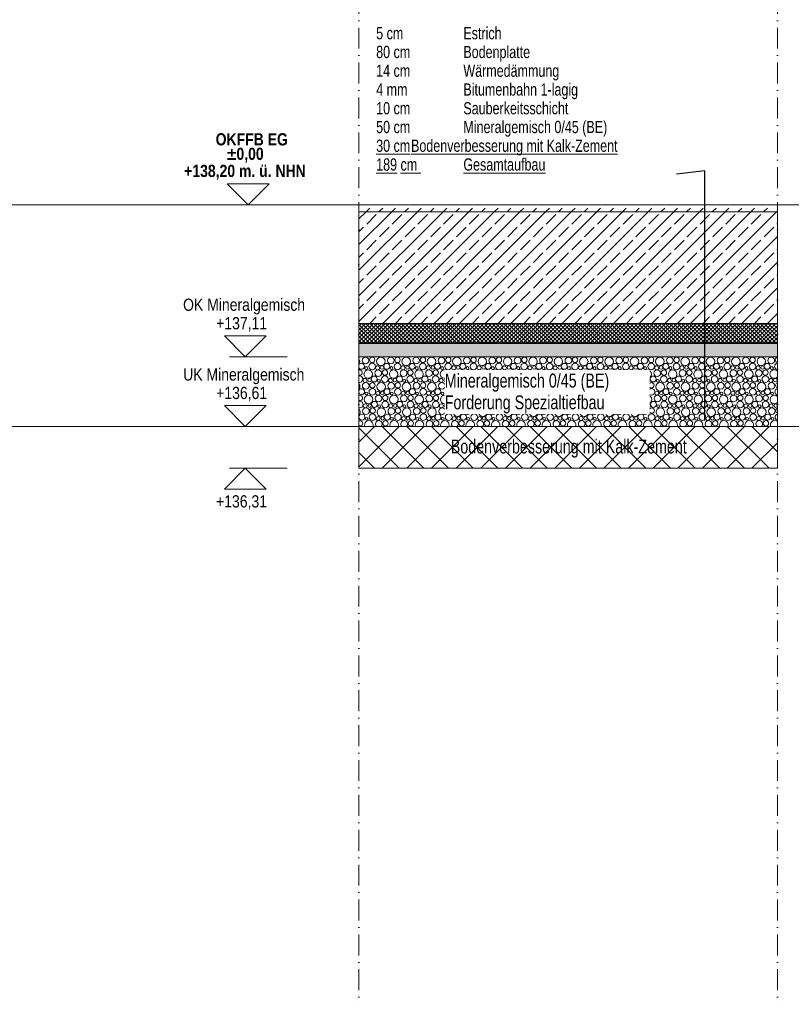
# Model space of a CAD drawing. Header units: metres. Extents: x -177922 to 5550634, y -507967 to 368279.
# Tile 119 of 125: x 5527737 to 5533269, y 354759 to 361820. Entities that reach past the tile are written whole.
import ezdxf

# ---------------------------------------------------------------- set-up
doc = ezdxf.new("R2010")
doc.units = ezdxf.units.M
doc.header["$LTSCALE"] = 0.05
doc.linetypes.add('Kanal', pattern=[5000, 3000, -1000, 0, -1000])
doc.linetypes.add('Wipeout_Contour', pattern=[20000, 0, -20000])
for name, color, linetype in [('A_1_Bauteilschraffuren', 7, 'Continuous'), ('A_1_Schraffuren', 7, 'Continuous'), ('A_4_Bemaßung_Höhen_100', 7, 'Continuous'), ('A_6_BE_Linien', 7, 'Continuous'), ('A_6_BE_Text', 7, 'Continuous')]:
    doc.layers.add(name, color=color, linetype=linetype)
doc.styles.add('ERSTELLTER_STIL_1', font='txt')
doc.styles.add('ERSTELLTER_STIL_6', font='txt')
doc.styles.add('ERSTELLTER_STIL_8', font='txt')
doc.dimstyles.new('ERSTELLTER_STIL__25', dxfattribs={"dimtxt": 0.18, "dimasz": 9.12, "dimexe": 0.18, "dimexo": 0.0625, "dimgap": 0, "dimtad": 0, "dimtih": 1, "dimtoh": 1, "dimdec": 4, "dimzin": 0, "dimdsep": 46, "dimcen": 0.09, "dimadec": 0, "dimazin": 0, "dimtfac": 1, "dimtdec": 4, "dimtmove": 0, "dimatfit": 3, "dimldrblk": 'ARROWHEAD_11', "dimfxl": 1, "dimtolj": 1, "dimtzin": 0, "dimarcsym": 0})

# ---------------------------------------------------------------- blocks, each defined once
blk = doc.blocks.new('*X159', base_point=(5769456.3, 360492.6))
at = {"layer": 'A_1_Schraffuren', "color": 253, "linetype": 'Continuous', "lineweight": 18}
for centre, radius in [((5530215.8, 359376.2), 23.9), ((5530263.4, 359333.4), 23.7), ((5530263.9, 359380.6), 19.2), ((5530325.9, 359370), 30.6), ((5530368.5, 359334.5), 21.3), ((5530397.7, 359376.2), 23.9), ((5530445.2, 359333.4), 23.7), ((5530445.7, 359380.6), 19.2), ((5530507.8, 359370), 30.6), ((5530550.3, 359334.5), 21.3), ((5530579.6, 359376.2), 23.9), ((5530627.1, 359333.4), 23.7), ((5530627.6, 359380.6), 19.2), ((5530689.6, 359370), 30.6), ((5530732.2, 359334.5), 21.3), ((5530761.4, 359376.2), 23.9), ((5530808.9, 359333.4), 23.7), ((5530809.4, 359380.6), 19.2), ((5530871.5, 359370), 30.6), ((5530914, 359334.5), 21.3), ((5530943.3, 359376.2), 23.9), ((5530990.8, 359333.4), 23.7), ((5530991.3, 359380.6), 19.2), ((5531053.3, 359370), 30.6), ((5531095.9, 359334.5), 21.3), ((5531125.1, 359376.2), 23.9), ((5531172.6, 359333.4), 23.7), ((5531173.1, 359380.6), 19.2), ((5531235.2, 359370), 30.6), ((5531277.7, 359334.5), 21.3), ((5531307, 359376.2), 23.9), ((5531354.5, 359333.4), 23.7), ((5531355, 359380.6), 19.2), ((5531417, 359370), 30.6), ((5531459.6, 359334.5), 21.3), ((5531488.8, 359376.2), 23.9), ((5531536.3, 359333.4), 23.7), ((5531536.8, 359380.6), 19.2), ((5531598.9, 359370), 30.6), ((5531641.4, 359334.5), 21.3), ((5531670.7, 359376.2), 23.9), ((5531718.2, 359333.4), 23.7), ((5531718.7, 359380.6), 19.2), ((5531780.7, 359370), 30.6), ((5531823.3, 359334.5), 21.3), ((5531852.5, 359376.2), 23.9), ((5531900, 359333.4), 23.7), ((5531900.5, 359380.6), 19.2), ((5531962.6, 359370), 30.6), ((5532005.2, 359334.5), 21.3), ((5532034.4, 359376.2), 23.9), ((5532081.9, 359333.4), 23.7), ((5532082.4, 359380.6), 19.2), ((5532144.5, 359370), 30.6), ((5532187, 359334.5), 21.3), ((5532216.2, 359376.2), 23.9), ((5532263.7, 359333.4), 23.7), ((5532264.3, 359380.6), 19.2), ((5532326.3, 359370), 30.6), ((5532368.9, 359334.5), 21.3), ((5532398.1, 359376.2), 23.9), ((5532445.6, 359333.4), 23.7), ((5532446.1, 359380.6), 19.2), ((5532508.2, 359370), 30.6), ((5532550.7, 359334.5), 21.3), ((5532579.9, 359376.2), 23.9), ((5532627.5, 359333.4), 23.7), ((5532628, 359380.6), 19.2), ((5532690, 359370), 30.6), ((5532732.6, 359334.5), 21.3), ((5532761.8, 359376.2), 23.9), ((5532809.3, 359333.4), 23.7), ((5532809.8, 359380.6), 19.2), ((5532871.9, 359370), 30.6), ((5532914.4, 359334.5), 21.3), ((5532943.7, 359376.2), 23.9), ((5532991.2, 359333.4), 23.7), ((5532991.7, 359380.6), 19.2), ((5533053.7, 359370), 30.6), ((5533096.3, 359334.5), 21.3), ((5533125.5, 359376.2), 23.9), ((5530235.9, 359279), 30.6), ((5530220.3, 359321.8), 10.3), ((5530307.7, 359285.2), 23.9), ((5530302.9, 359323.9), 14.3), ((5530334.8, 359325.7), 12.5), ((5530355.7, 359289.6), 19.2), ((5530417.8, 359279), 30.6), ((5530402.2, 359321.8), 10.3), ((5530489.6, 359285.2), 23.9), ((5530484.7, 359323.9), 14.3), ((5530516.6, 359325.7), 12.5), ((5530537.6, 359289.6), 19.2), ((5530599.6, 359279), 30.6), ((5530584, 359321.8), 10.3), ((5530671.4, 359285.2), 23.9), ((5530666.6, 359323.9), 14.3), ((5530698.5, 359325.7), 12.5), ((5530719.4, 359289.6), 19.2), ((5530781.5, 359279), 30.6), ((5530765.9, 359321.8), 10.3), ((5530853.3, 359285.2), 23.9), ((5530848.4, 359323.9), 14.3), ((5530880.3, 359325.7), 12.5), ((5530901.3, 359289.6), 19.2), ((5530963.3, 359279), 30.6), ((5530947.7, 359321.8), 10.3), ((5531035.1, 359285.2), 23.9), ((5531030.3, 359323.9), 14.3), ((5531062.2, 359325.7), 12.5), ((5531083.1, 359289.6), 19.2), ((5531145.2, 359279), 30.6), ((5531129.6, 359321.8), 10.3), ((5531217, 359285.2), 23.9), ((5531212.1, 359323.9), 14.3), ((5531244.1, 359325.7), 12.5), ((5531265, 359289.6), 19.2), ((5531327, 359279), 30.6), ((5531311.4, 359321.8), 10.3), ((5531398.8, 359285.2), 23.9), ((5531394, 359323.9), 14.3), ((5531425.9, 359325.7), 12.5), ((5531446.8, 359289.6), 19.2), ((5531508.9, 359279), 30.6), ((5531493.3, 359321.8), 10.3), ((5531580.7, 359285.2), 23.9), ((5531575.8, 359323.9), 14.3), ((5531607.8, 359325.7), 12.5), ((5531628.7, 359289.6), 19.2), ((5531690.7, 359279), 30.6), ((5531675.1, 359321.8), 10.3), ((5531762.5, 359285.2), 23.9), ((5531757.7, 359323.9), 14.3), ((5531789.6, 359325.7), 12.5), ((5531810.5, 359289.6), 19.2), ((5531872.6, 359279), 30.6), ((5531857, 359321.8), 10.3), ((5531944.4, 359285.2), 23.9), ((5531939.6, 359323.9), 14.3), ((5531971.5, 359325.7), 12.5), ((5531992.4, 359289.6), 19.2), ((5532054.5, 359279), 30.6), ((5532038.8, 359321.8), 10.3), ((5532126.2, 359285.2), 23.9), ((5532121.4, 359323.9), 14.3), ((5532153.3, 359325.7), 12.5), ((5532174.3, 359289.6), 19.2), ((5532236.3, 359279), 30.6), ((5532220.7, 359321.8), 10.3), ((5532308.1, 359285.2), 23.9), ((5532303.3, 359323.9), 14.3), ((5532335.2, 359325.7), 12.5), ((5532356.1, 359289.6), 19.2), ((5532418.2, 359279), 30.6), ((5532402.5, 359321.8), 10.3), ((5532489.9, 359285.2), 23.9), ((5532485.1, 359323.9), 14.3), ((5532517, 359325.7), 12.5), ((5532538, 359289.6), 19.2), ((5532600, 359279), 30.6), ((5532584.4, 359321.8), 10.3), ((5532671.8, 359285.2), 23.9), ((5532667, 359323.9), 14.3), ((5532698.9, 359325.7), 12.5), ((5532719.8, 359289.6), 19.2), ((5532781.9, 359279), 30.6), ((5532766.3, 359321.8), 10.3), ((5532853.7, 359285.2), 23.9), ((5532848.8, 359323.9), 14.3), ((5532880.7, 359325.7), 12.5), ((5532901.7, 359289.6), 19.2), ((5532963.7, 359279), 30.6), ((5532948.1, 359321.8), 10.3), ((5533035.5, 359285.2), 23.9), ((5533030.7, 359323.9), 14.3), ((5533062.6, 359325.7), 12.5), ((5533083.5, 359289.6), 19.2), ((5533130, 359321.8), 10.3), ((5530217.7, 359194.2), 23.9), ((5530212.9, 359232.9), 14.3), ((5530244.8, 359234.7), 12.5), ((5530265.7, 359198.6), 19.2), ((5530278.5, 359243.5), 21.3), ((5530327.8, 359188), 30.6), ((5530312.2, 359230.8), 10.3), ((5530355.2, 359242.4), 23.7), ((5530399.6, 359194.2), 23.9), ((5530394.7, 359232.9), 14.3), ((5530426.6, 359234.7), 12.5), ((5530447.6, 359198.6), 19.2), ((5530460.3, 359243.5), 21.3), ((5530509.6, 359188), 30.6), ((5530494, 359230.8), 10.3), ((5530537.1, 359242.4), 23.7), ((5530581.4, 359194.2), 23.9), ((5530576.6, 359232.9), 14.3), ((5530608.5, 359234.7), 12.5), ((5530629.4, 359198.6), 19.2), ((5530642.2, 359243.5), 21.3), ((5530691.5, 359188), 30.6), ((5530675.9, 359230.8), 10.3), ((5530718.9, 359242.4), 23.7), ((5530763.3, 359194.2), 23.9), ((5530758.4, 359232.9), 14.3), ((5530790.3, 359234.7), 12.5), ((5530811.3, 359198.6), 19.2), ((5530824, 359243.5), 21.3), ((5530873.3, 359188), 30.6), ((5530857.7, 359230.8), 10.3), ((5530900.8, 359242.4), 23.7), ((5530945.1, 359194.2), 23.9), ((5530940.3, 359232.9), 14.3), ((5530972.2, 359234.7), 12.5), ((5530993.1, 359198.6), 19.2), ((5531005.9, 359243.5), 21.3), ((5531055.2, 359188), 30.6), ((5531039.6, 359230.8), 10.3), ((5531082.6, 359242.4), 23.7), ((5531127, 359194.2), 23.9), ((5531122.1, 359232.9), 14.3), ((5531154.1, 359234.7), 12.5), ((5531175, 359198.6), 19.2), ((5531187.7, 359243.5), 21.3), ((5531237, 359188), 30.6), ((5531221.4, 359230.8), 10.3), ((5531264.5, 359242.4), 23.7), ((5531308.8, 359194.2), 23.9), ((5531304, 359232.9), 14.3), ((5531335.9, 359234.7), 12.5), ((5531356.8, 359198.6), 19.2), ((5531369.6, 359243.5), 21.3), ((5531418.9, 359188), 30.6), ((5531403.3, 359230.8), 10.3), ((5531446.3, 359242.4), 23.7), ((5531490.7, 359194.2), 23.9), ((5531485.8, 359232.9), 14.3), ((5531517.8, 359234.7), 12.5), ((5531538.7, 359198.6), 19.2), ((5531551.4, 359243.5), 21.3), ((5531600.7, 359188), 30.6), ((5531585.1, 359230.8), 10.3), ((5531628.2, 359242.4), 23.7), ((5531672.5, 359194.2), 23.9), ((5531667.7, 359232.9), 14.3), ((5531699.6, 359234.7), 12.5), ((5531720.5, 359198.6), 19.2), ((5531733.3, 359243.5), 21.3), ((5531782.6, 359188), 30.6), ((5531767, 359230.8), 10.3), ((5531810, 359242.4), 23.7), ((5531854.4, 359194.2), 23.9), ((5531849.6, 359232.9), 14.3), ((5531881.5, 359234.7), 12.5), ((5531902.4, 359198.6), 19.2), ((5531915.2, 359243.5), 21.3), ((5531964.5, 359188), 30.6), ((5531948.8, 359230.8), 10.3), ((5531991.9, 359242.4), 23.7), ((5532036.2, 359194.2), 23.9), ((5532031.4, 359232.9), 14.3), ((5532063.3, 359234.7), 12.5), ((5532084.3, 359198.6), 19.2), ((5532097, 359243.5), 21.3), ((5532146.3, 359188), 30.6), ((5532130.7, 359230.8), 10.3), ((5532173.7, 359242.4), 23.7), ((5532218.1, 359194.2), 23.9), ((5532213.3, 359232.9), 14.3), ((5532245.2, 359234.7), 12.5), ((5532266.1, 359198.6), 19.2), ((5532278.9, 359243.5), 21.3), ((5532328.2, 359188), 30.6), ((5532312.5, 359230.8), 10.3), ((5532355.6, 359242.4), 23.7), ((5532399.9, 359194.2), 23.9), ((5532395.1, 359232.9), 14.3), ((5532427, 359234.7), 12.5), ((5532448, 359198.6), 19.2), ((5532460.7, 359243.5), 21.3), ((5532510, 359188), 30.6), ((5532494.4, 359230.8), 10.3), ((5532537.5, 359242.4), 23.7), ((5532581.8, 359194.2), 23.9), ((5532577, 359232.9), 14.3), ((5532608.9, 359234.7), 12.5), ((5532629.8, 359198.6), 19.2), ((5532642.6, 359243.5), 21.3), ((5532691.9, 359188), 30.6), ((5532676.3, 359230.8), 10.3), ((5532719.3, 359242.4), 23.7), ((5532763.7, 359194.2), 23.9), ((5532758.8, 359232.9), 14.3), ((5532790.7, 359234.7), 12.5), ((5532811.7, 359198.6), 19.2), ((5532824.4, 359243.5), 21.3), ((5532873.7, 359188), 30.6), ((5532858.1, 359230.8), 10.3), ((5532901.2, 359242.4), 23.7), ((5532945.5, 359194.2), 23.9), ((5532940.7, 359232.9), 14.3), ((5532972.6, 359234.7), 12.5), ((5532993.5, 359198.6), 19.2), ((5533006.3, 359243.5), 21.3), ((5533055.6, 359188), 30.6), ((5533040, 359230.8), 10.3), ((5533083, 359242.4), 23.7), ((5533127.4, 359194.2), 23.9), ((5533122.5, 359232.9), 14.3), ((5533154.4, 359234.7), 12.5), ((5530222.2, 359139.8), 10.3), ((5530265.2, 359151.4), 23.7), ((5530304.7, 359141.9), 14.3), ((5530336.6, 359143.7), 12.5), ((5530370.3, 359152.5), 21.3), ((5530404, 359139.8), 10.3), ((5530447.1, 359151.4), 23.7), ((5530486.6, 359141.9), 14.3), ((5530518.5, 359143.7), 12.5), ((5530552.2, 359152.5), 21.3), ((5530585.9, 359139.8), 10.3), ((5530628.9, 359151.4), 23.7), ((5530668.4, 359141.9), 14.3), ((5530700.3, 359143.7), 12.5), ((5530734, 359152.5), 21.3), ((5530767.7, 359139.8), 10.3), ((5530810.8, 359151.4), 23.7), ((5530850.3, 359141.9), 14.3), ((5530882.2, 359143.7), 12.5), ((5530915.9, 359152.5), 21.3), ((5530949.6, 359139.8), 10.3), ((5530992.6, 359151.4), 23.7), ((5531032.1, 359141.9), 14.3), ((5531064.1, 359143.7), 12.5), ((5531097.7, 359152.5), 21.3), ((5531131.4, 359139.8), 10.3), ((5531174.5, 359151.4), 23.7), ((5531214, 359141.9), 14.3), ((5531245.9, 359143.7), 12.5), ((5531279.6, 359152.5), 21.3), ((5531313.3, 359139.8), 10.3), ((5531356.3, 359151.4), 23.7), ((5531395.8, 359141.9), 14.3), ((5531427.8, 359143.7), 12.5), ((5531461.4, 359152.5), 21.3), ((5531495.1, 359139.8), 10.3), ((5531538.2, 359151.4), 23.7), ((5531577.7, 359141.9), 14.3), ((5531609.6, 359143.7), 12.5), ((5531643.3, 359152.5), 21.3), ((5531677, 359139.8), 10.3), ((5531720, 359151.4), 23.7), ((5531759.6, 359141.9), 14.3), ((5531791.5, 359143.7), 12.5), ((5531825.2, 359152.5), 21.3), ((5531858.8, 359139.8), 10.3), ((5531901.9, 359151.4), 23.7), ((5531941.4, 359141.9), 14.3), ((5531973.3, 359143.7), 12.5), ((5532007, 359152.5), 21.3), ((5532040.7, 359139.8), 10.3), ((5532083.7, 359151.4), 23.7), ((5532123.3, 359141.9), 14.3), ((5532155.2, 359143.7), 12.5), ((5532188.9, 359152.5), 21.3), ((5532222.5, 359139.8), 10.3), ((5532265.6, 359151.4), 23.7), ((5532305.1, 359141.9), 14.3), ((5532337, 359143.7), 12.5), ((5532370.7, 359152.5), 21.3), ((5532404.4, 359139.8), 10.3), ((5532447.5, 359151.4), 23.7), ((5532487, 359141.9), 14.3), ((5532518.9, 359143.7), 12.5), ((5532552.6, 359152.5), 21.3), ((5532586.3, 359139.8), 10.3), ((5532629.3, 359151.4), 23.7), ((5532668.8, 359141.9), 14.3), ((5532700.7, 359143.7), 12.5), ((5532734.4, 359152.5), 21.3), ((5532768.1, 359139.8), 10.3), ((5532811.2, 359151.4), 23.7), ((5532850.7, 359141.9), 14.3), ((5532882.6, 359143.7), 12.5), ((5532916.3, 359152.5), 21.3), ((5532950, 359139.8), 10.3), ((5532993, 359151.4), 23.7), ((5533032.5, 359141.9), 14.3), ((5533064.4, 359143.7), 12.5), ((5533098.1, 359152.5), 21.3), ((5533131.8, 359139.8), 10.3), ((5530214.7, 359050.9), 14.3), ((5530237.8, 359097), 30.6), ((5530246.6, 359052.7), 12.5), ((5530280.3, 359061.5), 21.3), ((5530309.6, 359103.2), 23.9), ((5530357.1, 359060.4), 23.7), ((5530357.6, 359107.6), 19.2), ((5530396.6, 359050.9), 14.3), ((5530419.6, 359097), 30.6), ((5530428.5, 359052.7), 12.5), ((5530462.2, 359061.5), 21.3), ((5530491.4, 359103.2), 23.9), ((5530538.9, 359060.4), 23.7), ((5530539.4, 359107.6), 19.2), ((5530578.4, 359050.9), 14.3), ((5530601.5, 359097), 30.6), ((5530610.3, 359052.7), 12.5), ((5530644, 359061.5), 21.3), ((5530673.3, 359103.2), 23.9), ((5530720.8, 359060.4), 23.7), ((5530721.3, 359107.6), 19.2), ((5530760.3, 359050.9), 14.3), ((5530783.3, 359097), 30.6), ((5530792.2, 359052.7), 12.5), ((5530825.9, 359061.5), 21.3), ((5530855.1, 359103.2), 23.9), ((5530902.6, 359060.4), 23.7), ((5530903.1, 359107.6), 19.2), ((5530942.1, 359050.9), 14.3), ((5530965.2, 359097), 30.6), ((5530974.1, 359052.7), 12.5), ((5531007.7, 359061.5), 21.3), ((5531037, 359103.2), 23.9), ((5531084.5, 359060.4), 23.7), ((5531085, 359107.6), 19.2), ((5531124, 359050.9), 14.3), ((5531147, 359097), 30.6), ((5531155.9, 359052.7), 12.5), ((5531189.6, 359061.5), 21.3), ((5531218.8, 359103.2), 23.9), ((5531266.3, 359060.4), 23.7), ((5531266.8, 359107.6), 19.2), ((5531305.8, 359050.9), 14.3), ((5531328.9, 359097), 30.6), ((5531337.8, 359052.7), 12.5), ((5531371.4, 359061.5), 21.3), ((5531400.7, 359103.2), 23.9), ((5531448.2, 359060.4), 23.7), ((5531448.7, 359107.6), 19.2), ((5531487.7, 359050.9), 14.3), ((5531510.7, 359097), 30.6), ((5531519.6, 359052.7), 12.5), ((5531553.3, 359061.5), 21.3), ((5531582.5, 359103.2), 23.9), ((5531630, 359060.4), 23.7), ((5531630.5, 359107.6), 19.2), ((5531669.6, 359050.9), 14.3), ((5531692.6, 359097), 30.6), ((5531701.5, 359052.7), 12.5), ((5531735.2, 359061.5), 21.3), ((5531764.4, 359103.2), 23.9), ((5531811.9, 359060.4), 23.7), ((5531812.4, 359107.6), 19.2), ((5531851.4, 359050.9), 14.3), ((5531874.5, 359097), 30.6), ((5531883.3, 359052.7), 12.5), ((5531917, 359061.5), 21.3), ((5531946.2, 359103.2), 23.9), ((5531993.7, 359060.4), 23.7), ((5531994.3, 359107.6), 19.2), ((5532033.3, 359050.9), 14.3), ((5532056.3, 359097), 30.6), ((5532065.2, 359052.7), 12.5), ((5532098.9, 359061.5), 21.3), ((5532128.1, 359103.2), 23.9), ((5532175.6, 359060.4), 23.7), ((5532176.1, 359107.6), 19.2), ((5532215.1, 359050.9), 14.3), ((5532238.2, 359097), 30.6), ((5532247, 359052.7), 12.5), ((5532280.7, 359061.5), 21.3), ((5532309.9, 359103.2), 23.9), ((5532357.5, 359060.4), 23.7), ((5532358, 359107.6), 19.2), ((5532397, 359050.9), 14.3), ((5532420, 359097), 30.6), ((5532428.9, 359052.7), 12.5), ((5532462.6, 359061.5), 21.3), ((5532491.8, 359103.2), 23.9), ((5532539.3, 359060.4), 23.7), ((5532539.8, 359107.6), 19.2), ((5532578.8, 359050.9), 14.3), ((5532601.9, 359097), 30.6), ((5532610.7, 359052.7), 12.5), ((5532644.4, 359061.5), 21.3), ((5532673.7, 359103.2), 23.9), ((5532721.2, 359060.4), 23.7), ((5532721.7, 359107.6), 19.2), ((5532760.7, 359050.9), 14.3), ((5532783.7, 359097), 30.6), ((5532792.6, 359052.7), 12.5), ((5532826.3, 359061.5), 21.3), ((5532855.5, 359103.2), 23.9), ((5532903, 359060.4), 23.7), ((5532903.5, 359107.6), 19.2), ((5532942.5, 359050.9), 14.3), ((5532965.6, 359097), 30.6), ((5532974.4, 359052.7), 12.5), ((5533008.1, 359061.5), 21.3), ((5533037.4, 359103.2), 23.9), ((5533084.9, 359060.4), 23.7), ((5533085.4, 359107.6), 19.2), ((5533124.4, 359050.9), 14.3), ((5533156.3, 359052.7), 12.5), ((5530190.3, 358970.5), 21.3), ((5530219.6, 359012.2), 23.9), ((5530267.1, 358969.5), 23.7), ((5530267.6, 359016.6), 19.2), ((5530329.6, 359006), 30.6), ((5530314, 359048.8), 10.3), ((5530372.2, 358970.5), 21.3), ((5530401.4, 359012.2), 23.9), ((5530448.9, 358969.5), 23.7), ((5530449.4, 359016.6), 19.2), ((5530511.5, 359006), 30.6), ((5530495.9, 359048.8), 10.3), ((5530554, 358970.5), 21.3), ((5530583.3, 359012.2), 23.9), ((5530630.8, 358969.5), 23.7), ((5530631.3, 359016.6), 19.2), ((5530693.3, 359006), 30.6), ((5530677.7, 359048.8), 10.3), ((5530735.9, 358970.5), 21.3), ((5530765.1, 359012.2), 23.9), ((5530812.6, 358969.5), 23.7), ((5530813.1, 359016.6), 19.2), ((5530875.2, 359006), 30.6), ((5530859.6, 359048.8), 10.3), ((5530917.7, 358970.5), 21.3), ((5530947, 359012.2), 23.9), ((5530994.5, 358969.5), 23.7), ((5530995, 359016.6), 19.2), ((5531057, 359006), 30.6), ((5531041.4, 359048.8), 10.3), ((5531099.6, 358970.5), 21.3), ((5531128.8, 359012.2), 23.9), ((5531176.3, 358969.5), 23.7), ((5531176.8, 359016.6), 19.2), ((5531238.9, 359006), 30.6), ((5531223.3, 359048.8), 10.3), ((5531281.4, 358970.5), 21.3), ((5531310.7, 359012.2), 23.9), ((5531358.2, 358969.5), 23.7), ((5531358.7, 359016.6), 19.2), ((5531420.7, 359006), 30.6), ((5531405.1, 359048.8), 10.3), ((5531463.3, 358970.5), 21.3), ((5531492.5, 359012.2), 23.9), ((5531540, 358969.5), 23.7), ((5531540.5, 359016.6), 19.2), ((5531602.6, 359006), 30.6), ((5531587, 359048.8), 10.3), ((5531645.2, 358970.5), 21.3), ((5531674.4, 359012.2), 23.9), ((5531721.9, 358969.5), 23.7), ((5531722.4, 359016.6), 19.2), ((5531784.5, 359006), 30.6), ((5531768.8, 359048.8), 10.3), ((5531827, 358970.5), 21.3), ((5531856.2, 359012.2), 23.9), ((5531903.7, 358969.5), 23.7), ((5531904.3, 359016.6), 19.2), ((5531966.3, 359006), 30.6), ((5531950.7, 359048.8), 10.3), ((5532008.9, 358970.5), 21.3), ((5532038.1, 359012.2), 23.9), ((5532085.6, 358969.5), 23.7), ((5532086.1, 359016.6), 19.2), ((5532148.2, 359006), 30.6), ((5532132.5, 359048.8), 10.3), ((5532190.7, 358970.5), 21.3), ((5532219.9, 359012.2), 23.9), ((5532267.5, 358969.5), 23.7), ((5532268, 359016.6), 19.2), ((5532330, 359006), 30.6), ((5532314.4, 359048.8), 10.3), ((5532372.6, 358970.5), 21.3), ((5532401.8, 359012.2), 23.9), ((5532449.3, 358969.5), 23.7), ((5532449.8, 359016.6), 19.2), ((5532511.9, 359006), 30.6), ((5532496.3, 359048.8), 10.3), ((5532554.4, 358970.5), 21.3), ((5532583.7, 359012.2), 23.9), ((5532631.2, 358969.5), 23.7), ((5532631.7, 359016.6), 19.2), ((5532693.7, 359006), 30.6), ((5532678.1, 359048.8), 10.3), ((5532736.3, 358970.5), 21.3), ((5532765.5, 359012.2), 23.9), ((5532813, 358969.5), 23.7), ((5532813.5, 359016.6), 19.2), ((5532875.6, 359006), 30.6), ((5532860, 359048.8), 10.3), ((5532918.1, 358970.5), 21.3), ((5532947.4, 359012.2), 23.9), ((5532994.9, 358969.5), 23.7), ((5532995.4, 359016.6), 19.2), ((5533057.4, 359006), 30.6), ((5533041.8, 359048.8), 10.3), ((5533100, 358970.5), 21.3), ((5533129.2, 359012.2), 23.9), ((5530224, 358957.8), 10.3), ((5530306.6, 358959.9), 14.3), ((5530338.5, 358961.7), 12.5), ((5530359.4, 358925.6), 19.2), ((5530405.9, 358957.8), 10.3), ((5530488.4, 358959.9), 14.3), ((5530520.3, 358961.7), 12.5), ((5530541.3, 358925.6), 19.2), ((5530587.7, 358957.8), 10.3), ((5530670.3, 358959.9), 14.3), ((5530702.2, 358961.7), 12.5), ((5530723.1, 358925.6), 19.2), ((5530769.6, 358957.8), 10.3), ((5530852.1, 358959.9), 14.3), ((5530884.1, 358961.7), 12.5), ((5530905, 358925.6), 19.2), ((5530951.4, 358957.8), 10.3), ((5531034, 358959.9), 14.3), ((5531065.9, 358961.7), 12.5), ((5531086.8, 358925.6), 19.2), ((5531133.3, 358957.8), 10.3), ((5531215.8, 358959.9), 14.3), ((5531247.8, 358961.7), 12.5), ((5531268.7, 358925.6), 19.2), ((5531315.1, 358957.8), 10.3), ((5531397.7, 358959.9), 14.3), ((5531429.6, 358961.7), 12.5), ((5531450.5, 358925.6), 19.2), ((5531497, 358957.8), 10.3), ((5531579.6, 358959.9), 14.3), ((5531611.5, 358961.7), 12.5), ((5531632.4, 358925.6), 19.2), ((5531678.8, 358957.8), 10.3), ((5531761.4, 358959.9), 14.3), ((5531793.3, 358961.7), 12.5), ((5531814.3, 358925.6), 19.2), ((5531860.7, 358957.8), 10.3), ((5531943.3, 358959.9), 14.3), ((5531975.2, 358961.7), 12.5), ((5531996.1, 358925.6), 19.2), ((5532042.5, 358957.8), 10.3), ((5532125.1, 358959.9), 14.3), ((5532157, 358961.7), 12.5), ((5532178, 358925.6), 19.2), ((5532224.4, 358957.8), 10.3), ((5532307, 358959.9), 14.3), ((5532338.9, 358961.7), 12.5), ((5532359.8, 358925.6), 19.2), ((5532406.3, 358957.8), 10.3), ((5532488.8, 358959.9), 14.3), ((5532520.7, 358961.7), 12.5), ((5532541.7, 358925.6), 19.2), ((5532588.1, 358957.8), 10.3), ((5532670.7, 358959.9), 14.3), ((5532702.6, 358961.7), 12.5), ((5532723.5, 358925.6), 19.2), ((5532770, 358957.8), 10.3), ((5532852.5, 358959.9), 14.3), ((5532884.4, 358961.7), 12.5), ((5532905.4, 358925.6), 19.2), ((5532951.8, 358957.8), 10.3), ((5533034.4, 358959.9), 14.3), ((5533066.3, 358961.7), 12.5), ((5533087.2, 358925.6), 19.2), ((5533133.7, 358957.8), 10.3)]:
    blk.add_circle(centre, radius, dxfattribs=at)
for centre, radius, start, end in [((5530171.5, 359424.4), 23.7, 263.74776, 298.07572), ((5530144.1, 359370), 30.6, 324.31621, 35.68379), ((5530186.6, 359334.5), 21.3, 213.7433, 146.2567), ((5530211, 359414.9), 14.3, 232.34616, 307.65384), ((5530310.3, 359412.8), 10.3, 243.40438, 296.59562), ((5530353.4, 359424.4), 23.7, 241.92428, 298.07572), ((5530392.9, 359414.9), 14.3, 232.34616, 307.65384), ((5530492.2, 359412.8), 10.3, 243.40438, 296.59562), ((5530535.2, 359424.4), 23.7, 241.92428, 298.07572), ((5530574.7, 359414.9), 14.3, 232.34616, 307.65384), ((5530674, 359412.8), 10.3, 243.40438, 296.59562), ((5530717.1, 359424.4), 23.7, 241.92428, 298.07572), ((5530756.6, 359414.9), 14.3, 232.34616, 307.65384), ((5530855.9, 359412.8), 10.3, 243.40438, 296.59562), ((5530898.9, 359424.4), 23.7, 241.92428, 298.07572), ((5530938.4, 359414.9), 14.3, 232.34616, 307.65384), ((5531037.7, 359412.8), 10.3, 243.40438, 296.59562), ((5531080.8, 359424.4), 23.7, 241.92428, 298.07572), ((5531120.3, 359414.9), 14.3, 232.34616, 307.65384), ((5531219.6, 359412.8), 10.3, 243.40438, 296.59562), ((5531262.6, 359424.4), 23.7, 241.92428, 298.07572), ((5531302.1, 359414.9), 14.3, 232.34616, 307.65384), ((5531401.4, 359412.8), 10.3, 243.40438, 296.59562), ((5531444.5, 359424.4), 23.7, 241.92428, 298.07572), ((5531484, 359414.9), 14.3, 232.34616, 307.65384), ((5531583.3, 359412.8), 10.3, 243.40438, 296.59562), ((5531626.3, 359424.4), 23.7, 241.92428, 298.07572), ((5531665.8, 359414.9), 14.3, 232.34616, 307.65384), ((5531765.1, 359412.8), 10.3, 243.40438, 296.59562), ((5531808.2, 359424.4), 23.7, 241.92428, 298.07572), ((5531847.7, 359414.9), 14.3, 232.34616, 307.65384), ((5531947, 359412.8), 10.3, 243.40438, 296.59562), ((5531990, 359424.4), 23.7, 241.92428, 298.07572), ((5532029.6, 359414.9), 14.3, 232.34616, 307.65384), ((5532128.8, 359412.8), 10.3, 243.40438, 296.59562), ((5532171.9, 359424.4), 23.7, 241.92428, 298.07572), ((5532211.4, 359414.9), 14.3, 232.34616, 307.65384), ((5532310.7, 359412.8), 10.3, 243.40438, 296.59562), ((5532353.7, 359424.4), 23.7, 241.92428, 298.07572), ((5532393.3, 359414.9), 14.3, 232.34616, 307.65384), ((5532492.5, 359412.8), 10.3, 243.40438, 296.59562), ((5532535.6, 359424.4), 23.7, 241.92428, 298.07572), ((5532575.1, 359414.9), 14.3, 232.34616, 307.65384), ((5532674.4, 359412.8), 10.3, 243.40438, 296.59562), ((5532717.5, 359424.4), 23.7, 241.92428, 298.07572), ((5532757, 359414.9), 14.3, 232.34616, 307.65384), ((5532856.3, 359412.8), 10.3, 243.40438, 296.59562), ((5532899.3, 359424.4), 23.7, 241.92428, 298.07572), ((5532938.8, 359414.9), 14.3, 232.34616, 307.65384), ((5533038.1, 359412.8), 10.3, 243.40438, 296.59562), ((5533081.2, 359424.4), 23.7, 241.92428, 298.07572), ((5533120.7, 359414.9), 14.3, 232.34616, 307.65384), ((5533173, 359333.4), 23.7, 99.95899, 260.04101), ((5533173.5, 359380.6), 19.2, 103.87981, 256.12019), ((5530173.9, 359289.6), 19.2, 255.07441, 104.92559), ((5533145.6, 359279), 30.6, 40.29219, 319.70781), ((5530173.4, 359242.4), 23.7, 259.20614, 100.79386), ((5530145.9, 359188), 30.6, 318.73605, 41.26395), ((5533175.4, 359198.6), 19.2, 109.66687, 250.33313), ((5533188.1, 359243.5), 21.3, 154.51951, 205.48049), ((5530188.5, 359152.5), 21.3, 203.26802, 156.73198), ((5533174.9, 359151.4), 23.7, 104.55525, 255.44475), ((5530175.7, 359107.6), 19.2, 249.25379, 110.74621), ((5530175.2, 359060.4), 23.7, 254.59464, 105.40536), ((5533147.4, 359097), 30.6, 45.39726, 314.60274), ((5533190, 359061.5), 21.3, 171.83547, 188.16453), ((5530147.8, 359006), 30.6, 313.71803, 46.28197), ((5533176.7, 358969.5), 23.7, 109.24958, 250.75042), ((5533177.2, 359016.6), 19.2, 115.6718, 244.3282), ((5530156.6, 358961.7), 12.5, 348.55262, 11.44738), ((5530177.6, 358925.6), 19.2, 243.19894, 116.80106), ((5530239.6, 358915), 30.6, 338.07979, 201.92021), ((5530311.4, 358921.2), 23.9, 312.25665, 227.74335), ((5530421.5, 358915), 30.6, 338.07979, 201.92021), ((5530493.3, 358921.2), 23.9, 312.25665, 227.74335), ((5530603.3, 358915), 30.6, 338.07979, 201.92021), ((5530675.1, 358921.2), 23.9, 312.25665, 227.74335), ((5530785.2, 358915), 30.6, 338.07979, 201.92021), ((5530857, 358921.2), 23.9, 312.25665, 227.74335), ((5530967, 358915), 30.6, 338.07979, 201.92021), ((5531038.8, 358921.2), 23.9, 312.25665, 227.74335), ((5531148.9, 358915), 30.6, 338.07979, 201.92021), ((5531220.7, 358921.2), 23.9, 312.25665, 227.74335), ((5531330.7, 358915), 30.6, 338.07979, 201.92021), ((5531402.5, 358921.2), 23.9, 312.25665, 227.74335), ((5531512.6, 358915), 30.6, 338.07979, 201.92021), ((5531584.4, 358921.2), 23.9, 312.25665, 227.74335), ((5531694.5, 358915), 30.6, 338.07979, 201.92021), ((5531766.2, 358921.2), 23.9, 312.25665, 227.74335), ((5531876.3, 358915), 30.6, 338.07979, 201.92021), ((5531948.1, 358921.2), 23.9, 312.25665, 227.74335), ((5532058.2, 358915), 30.6, 338.07979, 201.92021), ((5532129.9, 358921.2), 23.9, 312.25665, 227.74335), ((5532240, 358915), 30.6, 338.07979, 201.92021), ((5532311.8, 358921.2), 23.9, 312.25665, 227.74335), ((5532421.9, 358915), 30.6, 338.07979, 201.92021), ((5532493.7, 358921.2), 23.9, 312.25665, 227.74335), ((5532603.7, 358915), 30.6, 338.07979, 201.92021), ((5532675.5, 358921.2), 23.9, 312.25665, 227.74335), ((5532785.6, 358915), 30.6, 338.07979, 201.92021), ((5532857.4, 358921.2), 23.9, 312.25665, 227.74335), ((5532967.4, 358915), 30.6, 338.07979, 201.92021), ((5533039.2, 358921.2), 23.9, 312.25665, 227.74335), ((5533149.3, 358915), 30.6, 50.08745, 201.92021)]:
    blk.add_arc(centre, radius, start, end, dxfattribs=at)
blk = doc.blocks.new('ARROWHEAD_11')
at = {"color": 0, "linetype": 'Continuous', "lineweight": 0}
blk.add_line((0, 0), (-1, 0), dxfattribs=at)
at = {"color": 0, "linetype": 'Continuous', "lineweight": 0, "const_width": 0.25, "flags": 128}
blk.add_lwpolyline([(-0.125, 0, 1), (0.125, 0, 1)], format="xyb", close=True, dxfattribs=at)

msp = doc.modelspace()

# ---------------------------------------------------------------- hatches: boundary and pattern name
at = {"layer": 'A_1_Bauteilschraffuren', "linetype": 'Continuous', "lineweight": 18}
h = msp.add_hatch(dxfattribs=at)
h.set_pattern_fill('Beton__unbewehrt_000a', color=251, style=0, pattern_type=2)
h.set_pattern_definition([(45, (5769456.34, 360492.57), (-91.92388, 91.92388), [97.5, -32.5]), (45, (5769456.34, 360584.5), (-91.92388, 91.92388), [97.5, -32.5])])
h.paths.add_polyline_path([(5533168.925, 360492.57), (5533168.925, 360442.57), (5530168.925, 360442.57), (5530168.925, 360492.57)])
h = msp.add_hatch(dxfattribs=at)
h.set_pattern_fill('Beton__Stahlbeton_000a', color=251, style=0, pattern_type=2)
h.set_pattern_definition([(45, (5769456.34, 360492.57), (-91.92388, 91.92388), []), (45, (5769410.38, 360538.53), (-91.92388, 91.92388), [97.5, -32.5])])
h.paths.add_polyline_path([(5530168.925, 359642.57), (5530168.925, 360442.57), (5533168.925, 360442.57), (5533168.925, 359642.57)])
h = msp.add_hatch(dxfattribs=at)
h.set_pattern_fill('Dämmung__hart_2_000a', color=251, style=0, pattern_type=2)
h.set_pattern_definition([(225, (5531872.129, 359572.57), (-14.14214, 14.14214), []), (315, (5531872.129, 359572.57), (14.14214, 14.14214), [])])
h.paths.add_polyline_path([(5533168.925, 359642.57), (5533168.925, 359502.57), (5530168.925, 359502.57), (5530168.925, 359642.57)])

# ---------------------------------------------------------------- linework, layer by layer
at = {"color": 1, "linetype": 'Continuous', "lineweight": 18}
msp.add_line((5509839.143, 360492.57), (5550633.924, 360492.57), dxfattribs=at)
at = {"layer": 'A_1_Bauteilschraffuren', "color": 7, "linetype": 'Continuous', "lineweight": 18, "flags": 128}
for points in [[(5533168.925, 360492.57), (5533168.925, 360442.57), (5530168.925, 360442.57), (5530168.925, 360492.57)], [(5530168.925, 359642.57), (5530168.925, 360442.57), (5533168.925, 360442.57), (5533168.925, 359642.57)], [(5533168.925, 359642.57), (5533168.925, 359502.57), (5530168.925, 359502.57), (5530168.925, 359642.57)]]:
    msp.add_lwpolyline(points, close=True, dxfattribs=at)
at = {"layer": 'A_4_Bemaßung_Höhen_100', "color": 1, "linetype": 'Continuous', "lineweight": 18}
for p, q in [((5529374.413, 360492.57), (5529224.413, 360642.57)), ((5529224.413, 360642.57), (5529524.413, 360642.57)), ((5529524.413, 360642.57), (5529374.413, 360492.57)), ((5529374.413, 360492.57), (5529261.913, 360492.57)), ((5529374.413, 360492.57), (5529674.413, 360492.57))]:
    msp.add_line(p, q, dxfattribs=at)
at = {"layer": 'A_4_Bemaßung_Höhen_100', "color": 7, "linetype": 'Continuous', "lineweight": 18}
for p, q in [((5529354.005, 359403.57), (5529204.005, 359553.57)), ((5529204.005, 359553.57), (5529504.005, 359553.57)), ((5529504.005, 359553.57), (5529354.005, 359403.57)), ((5529354.005, 359403.57), (5529241.505, 359403.57)), ((5529354.005, 359403.57), (5529654.005, 359403.57)), ((5529354.005, 358903.57), (5529204.005, 359053.57)), ((5529204.005, 359053.57), (5529504.005, 359053.57)), ((5529504.005, 359053.57), (5529354.005, 358903.57)), ((5529354.005, 358903.57), (5529241.505, 358903.57)), ((5529354.005, 358903.57), (5529654.005, 358903.57)), ((5529354.005, 358603.57), (5529204.005, 358453.57)), ((5529354.005, 358603.57), (5529241.505, 358603.57)), ((5529354.005, 358603.57), (5529654.005, 358603.57)), ((5529504.005, 358453.57), (5529354.005, 358603.57)), ((5529204.005, 358453.57), (5529504.005, 358453.57))]:
    msp.add_line(p, q, dxfattribs=at)
at = {"layer": 'A_6_BE_Linien', "color": 1, "linetype": 'Continuous', "lineweight": 18}
msp.add_lwpolyline([(5466078.286, 358903.57), (5550633.924, 358903.57)], dxfattribs=at)

# ---------------------------------------------------------------- texts
at = {"layer": 'A_4_Bemaßung_Höhen_100', "color": 1, "lineweight": 18, "char_height": 87.5, "attachment_point": 7, "style": 'ERSTELLTER_STIL_6'}
for s, insert in [('\\A1;{\\pql;\\fSwis721 Cn BT|b1|i0|c0|p0;\\W1.000000;OKFFB EG}', (5529141.706, 360917.57)), ('\\A1;{\\pql;\\fSwis721 Cn BT|b1|i0|c0|p0;\\W1.000000;±0,00}', (5529223.737, 360795.07)), ('\\A1;{\\pql;\\fSwis721 Cn BT|b1|i0|c0|p0;\\W1.000000;+138,20 m. ü. NHN}', (5528916.005, 360672.57))]:
    msp.add_mtext(s, dxfattribs=dict(at, insert=insert))
at = {"layer": 'A_4_Bemaßung_Höhen_100', "color": 7, "lineweight": 18, "char_height": 87.5, "attachment_point": 7, "style": 'ERSTELLTER_STIL_1'}
for s, insert in [('\\A1;{\\pql;\\fSwis721 Cn BT|b0|i0|c0|p0;\\W1.000000;OK Mineralgemisch }', (5528908.328, 359706.07)), ('\\A1;{\\pql;\\fSwis721 Cn BT|b0|i0|c0|p0;\\W1.000000;+137,11}', (5529145.565, 359583.57)), ('\\A1;{\\pql;\\fSwis721 Cn BT|b0|i0|c0|p0;\\W1.000000;UK Mineralgemisch }', (5528908.897, 359206.07)), ('\\A1;{\\pql;\\fSwis721 Cn BT|b0|i0|c0|p0;\\W1.000000;+136,61}', (5529145.565, 359083.57)), ('\\A1;{\\pql;\\fSwis721 Cn BT|b0|i0|c0|p0;\\W1.000000;+136,31}', (5529144.624, 358305.844))]:
    msp.add_mtext(s, dxfattribs=dict(at, insert=insert))
at = {"layer": 'A_6_BE_Linien', "color": 7, "linetype": 'Continuous', "lineweight": 18, "insert": (5530292.604, 360736.868), "char_height": 87.5, "attachment_point": 7, "line_spacing_factor": 0.922157, "style": 'ERSTELLTER_STIL_8'}
msp.add_mtext('\\A1;{\\pql;\\pt250,625;\\fSwis721 LtCn BT|b0|i0|c0|p0;\\W1.000000;5 cm ^I^IEstrich\\P\\pql;\\pt250,625;\\fSwis721 LtCn BT|b0|i0|c0|p0;\\W1.000000;80 cm ^IBodenplatte\\P\\pql;\\pt250,625;\\fSwis721 LtCn BT|b0|i0|c0|p0;\\W1.000000;14 cm^I^IWärmedämmung\\P\\pql;\\pt250,625;\\fSwis721 LtCn BT|b0|i0|c0|p0;\\W1.000000;4 mm^I^IBitumenbahn 1-lagig\\P\\pql;\\pt250,625;\\fSwis721 LtCn BT|b0|i0|c0|p0;\\W1.000000;10 cm^I^ISauberkeitsschicht\\P\\pql;\\pt250,625;\\fSwis721 LtCn BT|b0|i0|c0|p0;\\W1.000000;50 cm^I^IMineralgemisch 0/45 (BE)\\P\\pql;\\pt250,625;\\fSwis721 LtCn BT|b0|i0|c0|p0;\\L\\W1.000000;\\L30 cm^IBodenverbesserung mit Kalk-Zement\\P\\pql;\\pt250,625;\\fSwis721 LtCn BT|b0|i0|c0|p0;\\W1.000000;1\\fSwis721 LtCn BT|b0|i0|c0|p0;\\W1.000000;8\\fSwis721 LtCn BT|b0|i0|c0|p0;\\W1.000000;9 cm ^IGesamtaufbau}', dxfattribs=at)

# ---------------------------------------------------------------- next in the draw order: wipeouts: each hides what was drawn before it
at = {"color": 254, "linetype": 'Wipeout_Contour', "lineweight": 0, "ltscale": 22173160.44268775}
msp.add_wipeout([(5530168.925, 358903.57), (5533168.925, 358903.57), (5533168.925, 358603.57), (5530168.925, 358603.57)], dxfattribs=at).dxf.layer = 'A_1_Schraffuren'

# ---------------------------------------------------------------- next in the draw order: hatches: boundary and pattern name
at = {"layer": 'A_1_Schraffuren', "linetype": 'Continuous', "lineweight": 18}
h = msp.add_hatch(dxfattribs=at)
h.set_pattern_fill('Bauliche_Anlagen__vorhan_69', color=253, style=0, pattern_type=2)
h.set_pattern_definition([(45, (5531368.92, 358753.57), (-88.388, 88.388), []), (135, (5531368.92, 358753.57), (88.388, 88.388), [])])
h.paths.add_polyline_path([(5530168.925, 358903.57), (5533168.925, 358903.57), (5533168.925, 358603.57), (5530168.925, 358603.57)])

# ---------------------------------------------------------------- next in the draw order: linework, layer by layer
at = {"layer": 'A_1_Schraffuren', "color": 7, "linetype": 'Continuous', "lineweight": 18, "flags": 128}
msp.add_lwpolyline([(5530168.925, 358903.57), (5533168.925, 358903.57), (5533168.925, 358603.57), (5530168.925, 358603.57)], close=True, dxfattribs=at)

# ---------------------------------------------------------------- next in the draw order: texts
at = {"layer": 'A_6_BE_Text', "color": 7, "linetype": 'Continuous', "lineweight": 18, "insert": (5532519.477, 358744.324), "char_height": 100, "attachment_point": 6, "style": 'ERSTELLTER_STIL_8'}
msp.add_mtext('\\A1;{\\pqr;\\pt250,406.25;\\fSwis721 LtCn BT|b0|i0|c0|p0;\\W1.000000;Bodenverbesserung mit Kalk-Zement}', dxfattribs=at)

# ---------------------------------------------------------------- next in the draw order: wipeouts: each hides what was drawn before it
at = {"color": 254, "linetype": 'Wipeout_Contour', "lineweight": 0, "ltscale": 22173264.0641156}
msp.add_wipeout([(5530168.925, 359403.57), (5530168.925, 358903.57), (5533168.925, 358903.57), (5533168.925, 359403.57)], dxfattribs=at).dxf.layer = 'A_1_Schraffuren'

# ---------------------------------------------------------------- next in the draw order: hatches: boundary and pattern name
at = {"layer": 'A_1_Schraffuren', "linetype": 'Continuous', "lineweight": 18}
h = msp.add_hatch(dxfattribs=at)
h.set_pattern_fill('Beton__unbewehrt_000a', color=251, style=0, pattern_type=2)
h.set_pattern_definition([(45, (5530023.08, 359486.85), (-22.98097, 22.98097), [24.375, -8.125]), (45, (5530023.08, 359509.832), (-22.98097, 22.98097), [24.375, -8.125])])
h.paths.add_polyline_path([(5530168.925, 359403.57), (5530168.925, 359498.57), (5533168.925, 359498.57), (5533168.925, 359403.57)])

# ---------------------------------------------------------------- next in the draw order: linework, layer by layer
at = {"color": 7, "linetype": 'Kanal', "lineweight": 18}
for p, q in [((5530168.925, 364263.677), (5530168.925, 354759.095)), ((5533168.925, 364263.677), (5533168.925, 354759.095))]:
    msp.add_line(p, q, dxfattribs=at)
at = {"layer": 'A_1_Schraffuren', "color": 7, "linetype": 'Continuous', "lineweight": 18, "flags": 128}
for points in [[(5530168.925, 359403.57), (5530168.925, 359498.57), (5533168.925, 359498.57), (5533168.925, 359403.57)], [(5530168.925, 359403.57), (5533168.925, 359403.57), (5533168.925, 358903.57), (5530168.925, 358903.57)]]:
    msp.add_lwpolyline(points, close=True, dxfattribs=at)

# ---------------------------------------------------------------- next in the draw order: block references
at = {"layer": 'A_1_Schraffuren', "color": 253, "linetype": 'Continuous', "lineweight": 18}
msp.add_blockref('*X159', (5769456.338, 360492.57), dxfattribs=at)

# ---------------------------------------------------------------- next in the draw order: leaders
at = {"layer": 'A_6_BE_Linien', "color": 7, "linetype": 'Continuous', "lineweight": 13, "annotation_type": 0, "has_hookline": 1, "hookline_direction": 1, "text_width": 1887.25}
msp.add_leader([(5532648.718, 358946.595), (5532648.718, 360736.868), (5532446.634, 360712.006)], dimstyle='ERSTELLTER_STIL__25', dxfattribs=at)

# ---------------------------------------------------------------- next in the draw order: wipeouts: each hides what was drawn before it
at = {"color": 7, "linetype": 'Wipeout_Contour', "lineweight": 18, "ltscale": 22172665.0806429}
msp.add_wipeout([(5530784.18, 359308.684), (5532253.974, 359308.684), (5532253.974, 358992.017), (5530784.18, 358992.017)], dxfattribs=at).dxf.layer = 'A_6_BE_Text'

# ---------------------------------------------------------------- next in the draw order: texts
at = {"layer": 'A_6_BE_Text', "color": 7, "linetype": 'Continuous', "lineweight": 18, "insert": (5530784.18, 359139.077), "char_height": 100, "width": 1469.79348, "attachment_point": 4, "line_spacing_factor": 0.935394, "style": 'ERSTELLTER_STIL_8'}
msp.add_mtext('\\A1;{\\pql;\\pt250,406.25;\\fSwis721 LtCn BT|b0|i0|c0|p0;\\W1.000000;Mineralgemisch 0/45 (BE)\\fSwis721 LtCn BT|b0|i0|c0|p0;\\W1.000000; Forderung Spezialtiefbau}', dxfattribs=at)

doc.saveas('drawing.dxf')
